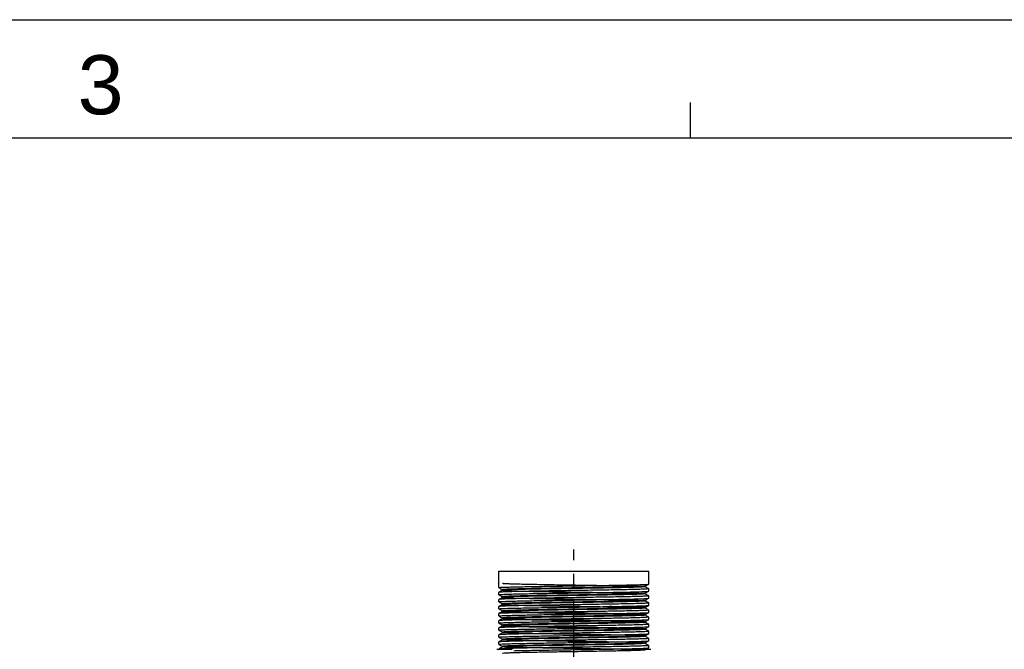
# Model space of a CAD drawing. Extents: x -86 to 544, y -113 to 333.
# Tile 25 of 26: x 294 to 419, y 253 to 333. Entities that reach past the tile are written whole.
import ezdxf
from ezdxf.enums import TextEntityAlignment as Align

# ---------------------------------------------------------------- set-up
doc = ezdxf.new("R2010")
doc.units = 0
doc.header["$LTSCALE"] = 23.1
doc.header["$MEASUREMENT"] = 0
doc.linetypes.add('CENTER', pattern=[0.6, 0.375, -0.075, 0.075, -0.075])
doc.layers.get('0').update_dxf_attribs({"linetype": 'CONTINUOUS'})
doc.layers.add('DEFAULT_1', color=7, linetype='CENTER')
doc.layers.add('DRAWING FRAME', color=1, linetype='CONTINUOUS')
doc.styles.add('ARIAL', font='ARIAL.TTF')

msp = doc.modelspace()

# ---------------------------------------------------------------- linework, layer by layer
at = {"color": 7, "linetype": 'Continuous'}
for p, q in [((354.892326, 260.78614), (354.892326, 262.88614)), ((354.892326, 262.88614), (373.942326, 262.88614)), ((373.942326, 261.23614), (373.942326, 262.88614)), ((355.355912, 260.455752), (355.35575, 260.455657)), ((355.355864, 260.516556), (355.355912, 260.516528)), ((373.468014, 260.955625), (373.47872, 260.966517)), ((373.47874, 260.905752), (373.478876, 260.905673)), ((373.939096, 260.33241), (373.942326, 260.33614)), ((373.939096, 261.23241), (373.942326, 261.23614)), ((373.942326, 260.33614), (373.942326, 260.63614)), ((354.895555, 260.18987), (354.892326, 260.18614)), ((354.892326, 259.886139), (354.892326, 260.18614)), ((354.895555, 259.28987), (354.892326, 259.286139)), ((354.892326, 258.986139), (354.892326, 259.286139)), ((355.355912, 259.555751), (355.35575, 259.555657)), ((355.355864, 259.616555), (355.355912, 259.616528)), ((373.468257, 260.056011), (373.478729, 260.066522)), ((373.468257, 259.15601), (373.478729, 259.166521)), ((373.47874, 260.005751), (373.478855, 260.005685)), ((373.47874, 259.105751), (373.478855, 259.105684)), ((373.939096, 259.432409), (373.942326, 259.436139)), ((373.942326, 259.436139), (373.942326, 259.73614)), ((354.895555, 258.389869), (354.892326, 258.386139)), ((354.892326, 258.08614), (354.892326, 258.386139)), ((355.355912, 258.655751), (355.35575, 258.655657)), ((355.355864, 258.716555), (355.355912, 258.716528)), ((355.355912, 257.816528), (355.35595, 257.816506)), ((373.4737, 258.26269), (373.478787, 258.266555)), ((373.478787, 258.266555), (373.47874, 258.266528)), ((373.47874, 258.205751), (373.478881, 258.205669)), ((373.939096, 258.53241), (373.942326, 258.53614)), ((373.942326, 258.53614), (373.942326, 258.836139)), ((373.942326, 257.63614), (373.942326, 257.93614)), ((354.895555, 257.48987), (354.892326, 257.48614)), ((354.892326, 257.18614), (354.892326, 257.48614)), ((354.895555, 256.58987), (354.892326, 256.58614)), ((354.892326, 256.286139), (354.892326, 256.58614)), ((355.355912, 256.916528), (355.35595, 256.916506)), ((355.356477, 257.756091), (355.355939, 257.755768)), ((355.356477, 256.856091), (355.355939, 256.855767)), ((373.476521, 257.36507), (373.478481, 257.366381)), ((373.47874, 257.366528), (373.478481, 257.366381)), ((373.478542, 257.305864), (373.47874, 257.305752)), ((373.939096, 257.63241), (373.942326, 257.63614)), ((373.939096, 256.732409), (373.942326, 256.736139)), ((373.942326, 256.736139), (373.942326, 257.03614)), ((354.895555, 255.689869), (354.892326, 255.686139)), ((354.892326, 255.38614), (354.892326, 255.686139)), ((355.355912, 255.955751), (355.355732, 255.955646)), ((355.355866, 256.016554), (355.355912, 256.016528)), ((373.47874, 256.466528), (373.478505, 256.466394)), ((373.47874, 255.566528), (373.478583, 255.566438)), ((373.47874, 256.405751), (373.478991, 256.405603)), ((373.47874, 255.505751), (373.47898, 255.50561)), ((373.939096, 255.832409), (373.942326, 255.836139)), ((373.942326, 255.836139), (373.942326, 256.136139)), ((354.895555, 254.78987), (354.892326, 254.78614)), ((354.892326, 254.48614), (354.892326, 254.78614)), ((355.355912, 255.055752), (355.35575, 255.055657)), ((355.355912, 254.155751), (355.35575, 254.155657)), ((355.355864, 255.116556), (355.355912, 255.116528)), ((355.355864, 254.216556), (355.355912, 254.216528)), ((373.468257, 254.656011), (373.478729, 254.666522)), ((373.47874, 254.605752), (373.478855, 254.605685)), ((373.939096, 254.032409), (373.942326, 254.03614)), ((373.939096, 254.93241), (373.942326, 254.93614)), ((373.942326, 254.93614), (373.942326, 255.236139)), ((373.942326, 254.03614), (373.942326, 254.33614)), ((354.619326, 252.95614), (356.599326, 252.95614)), ((354.895555, 253.88987), (354.892326, 253.88614)), ((354.892326, 253.586139), (354.892326, 253.88614)), ((354.895555, 252.989869), (354.892326, 252.986139)), ((354.892326, 252.95614), (354.892326, 252.986139)), ((355.355912, 253.316528), (355.356176, 253.316378)), ((355.356151, 253.255887), (355.355912, 253.255751)), ((355.359582, 253.258376), (355.356151, 253.255887)), ((372.235326, 252.95614), (374.215326, 252.95614)), ((373.470168, 253.758743), (373.47871, 253.766511)), ((373.939096, 253.132409), (373.942326, 253.136139)), ((373.942326, 253.136139), (373.942326, 253.43614))]:
    msp.add_line(p, q, dxfattribs=at)
for points in [[(354.892326, 260.78614), (354.998438, 260.807541), (355.314635, 260.828953), (355.833172, 260.850342), (356.543993, 260.871763), (357.426725, 260.8931), (358.468769, 260.914523), (359.654159, 260.936129), (359.797285, 260.938582)], [(354.892326, 259.886139), (354.998976, 259.907595), (355.318701, 259.92916), (355.8405, 259.950595), (356.550686, 259.971941), (357.436591, 259.993317), (358.480313, 260.014744), (359.653371, 260.036114), (360.936088, 260.057546), (362.29204, 260.078908), (363.698264, 260.100316), (365.118261, 260.12169), (366.528288, 260.143151), (367.88545, 260.164521), (369.169063, 260.185953), (370.343329, 260.207323), (371.388455, 260.22875), (372.276005, 260.250126), (372.987858, 260.271467), (373.513983, 260.293019), (373.83542, 260.314659), (373.942057, 260.332006)], [(373.942322, 260.635623), (373.83677, 260.614795), (373.520669, 260.59336), (372.996659, 260.571771), (372.28139, 260.550269), (371.394723, 260.528888), (370.350387, 260.507459), (369.176756, 260.486087), (367.893557, 260.464653), (366.5374, 260.443292), (365.129415, 260.421859), (363.70994, 260.400492), (362.301892, 260.37906), (360.944487, 260.357682), (359.654159, 260.336128), (358.468769, 260.314523), (357.426725, 260.2931), (356.543993, 260.271763), (355.833172, 260.250342), (355.314635, 260.228953), (354.998438, 260.207541), (354.892598, 260.190277)], [(354.895555, 260.78241), (355.033818, 260.702557), (355.220811, 260.594558), (355.355912, 260.516528)], [(355.355912, 260.455752), (355.225153, 260.38023), (355.03816, 260.272232), (354.895555, 260.18987)], [(373.469453, 260.966551), (373.472738, 260.963926), (373.306269, 260.942187), (372.93545, 260.920447), (372.368805, 260.898708), (371.619361, 260.876969), (370.704348, 260.85523), (369.6448, 260.833491), (368.465077, 260.811752), (367.192299, 260.790013), (365.855726, 260.768274), (364.486086, 260.746534), (363.114865, 260.724795), (361.773586, 260.703056), (360.493086, 260.681317), (359.3028, 260.659578), (358.230094, 260.637839), (357.299628, 260.6161), (356.532793, 260.594361), (355.947217, 260.572621), (355.556363, 260.550882), (355.369215, 260.529143), (355.370568, 260.527167)], [(355.352518, 261.351832), (355.456715, 261.330093), (355.766911, 261.308354), (356.275974, 261.286614), (356.972201, 261.264875), (357.839586, 261.243136), (358.858189, 261.221397), (360.004593, 261.199658), (361.252443, 261.177919), (362.573051, 261.15618), (363.936057, 261.134441), (365.310128, 261.112701), (366.663674, 261.090962), (367.965577, 261.069223), (369.185909, 261.047484), (370.296614, 261.025745), (371.272158, 261.004006), (372.090115, 260.982267), (372.731679, 260.960528), (373.182103, 260.938788), (373.43103, 260.917049), (373.472738, 260.89531), (373.306269, 260.873571), (372.93545, 260.851832), (372.368805, 260.830093), (371.619361, 260.808354), (370.704348, 260.786614), (369.6448, 260.764875), (368.465077, 260.743136), (367.192299, 260.721397), (365.855726, 260.699658), (364.486086, 260.677919), (363.114865, 260.65618), (361.773586, 260.634441), (360.493086, 260.612701), (359.3028, 260.590962), (358.230094, 260.569223), (357.299628, 260.547484), (356.532793, 260.525745), (355.947217, 260.504006), (355.556363, 260.482267), (355.369215, 260.460528), (355.390077, 260.438788), (355.618469, 260.417049), (356.04914, 260.39531), (356.672189, 260.373571), (357.473294, 260.351832), (358.434036, 260.330093), (359.53233, 260.308354), (360.742926, 260.286614), (362.037993, 260.264875), (363.38776, 260.243136), (364.761196, 260.221397), (366.126726, 260.199658), (367.452959, 260.177919), (368.709404, 260.15618), (369.867178, 260.134441), (370.899664, 260.112701), (371.783126, 260.090962), (372.497254, 260.069223), (373.02563, 260.047484), (373.356108, 260.025745), (373.48109, 260.004006), (373.397703, 259.982267), (373.107863, 259.960528), (372.618235, 259.938788), (371.940075, 259.917049), (371.088972, 259.89531), (370.084493, 259.873571), (368.94973, 259.851832), (367.71077, 259.830093), (366.396097, 259.808354), (365.035933, 259.786614), (363.661548, 259.764875), (362.304538, 259.743136), (360.996099, 259.721397), (359.766312, 259.699658), (358.643447, 259.677919), (357.65332, 259.65618), (356.818693, 259.634441), (356.158752, 259.612701), (355.688669, 259.590962), (355.419252, 259.569223), (355.356694, 259.547484), (355.502432, 259.525745), (355.853118, 259.504006), (356.400688, 259.482267), (357.132555, 259.460528), (358.031893, 259.438788), (359.078027, 259.417049), (360.246908, 259.39531), (361.511664, 259.373571), (362.843218, 259.351832), (364.210961, 259.330093), (365.583447, 259.308354), (366.929126, 259.286614), (368.21706, 259.264875), (369.417641, 259.243136), (370.503268, 259.221397), (371.448984, 259.199658), (372.233048, 259.177919), (372.837434, 259.15618), (373.248247, 259.134441), (373.456045, 259.112701), (373.456049, 259.090962), (373.248259, 259.069223), (372.837453, 259.047484), (372.233074, 259.025745), (371.449016, 259.004006), (370.503306, 258.982267), (369.417682, 258.960528), (368.217105, 258.938788), (366.929173, 258.917049), (365.583495, 258.89531), (364.211008, 258.873571), (362.843264, 258.851832), (361.511706, 258.830093), (360.246947, 258.808354), (359.078062, 258.786614), (358.031922, 258.764875), (357.132578, 258.743136), (356.400706, 258.721397), (355.85313, 258.699658), (355.502439, 258.677919), (355.356695, 258.65618), (355.419248, 258.634441), (355.688661, 258.612701), (356.15874, 258.590962), (356.818679, 258.569223), (357.653305, 258.547484), (358.643431, 258.525745), (359.766295, 258.504006), (360.996084, 258.482267), (362.304524, 258.460528), (363.661537, 258.438788), (365.035925, 258.417049), (366.396091, 258.39531), (367.710768, 258.373571), (368.94973, 258.351832)], [(355.35611, 260.515622), (355.372162, 260.489483), (355.359753, 260.458524), (355.355139, 260.455318), (355.355146, 260.455283)], [(355.368022, 260.462508), (355.369215, 260.460528)], [(373.47141, 260.896447), (373.472738, 260.89531), (373.306269, 260.873571), (372.93545, 260.851832), (372.368805, 260.830093), (371.619361, 260.808354), (370.704348, 260.786614), (369.6448, 260.764875), (368.465077, 260.743136), (367.192299, 260.721397), (365.855726, 260.699658), (364.486086, 260.677919), (363.114865, 260.65618), (361.773586, 260.634441), (360.493086, 260.612701), (359.3028, 260.590962), (358.230094, 260.569223), (357.299628, 260.547484), (356.532793, 260.525745), (355.947217, 260.504006), (355.556363, 260.482267), (355.369215, 260.460528)], [(359.797285, 260.938582), (360.944487, 260.957682), (361.236913, 260.962385)], [(361.236913, 260.962385), (362.301892, 260.97906), (363.69635, 261.000287)], [(363.69635, 261.000287), (363.70994, 261.000492)], [(363.70994, 261.000492), (365.129415, 261.021859)], [(365.129415, 261.021859), (365.13602, 261.021958)], [(365.13602, 261.021958), (366.5374, 261.043292), (367.893557, 261.064653), (369.176756, 261.086087), (370.350387, 261.107459), (371.394723, 261.128888), (372.28139, 261.150269), (372.996659, 261.171771), (373.520669, 261.19336), (373.83677, 261.214795), (373.942052, 261.232001)], [(373.479551, 260.905283), (373.479556, 260.9053), (373.474571, 260.90881), (373.462642, 260.940791), (373.478258, 260.96624), (373.465622, 260.963567)], [(373.469453, 260.966551), (373.472002, 260.964572)], [(373.472002, 260.964572), (373.472738, 260.963926), (373.474198, 260.962465)], [(373.47874, 260.966528), (373.613841, 261.044558), (373.800834, 261.152557), (373.939096, 261.23241)], [(373.939096, 260.63987), (373.796491, 260.722232), (373.609499, 260.83023), (373.47874, 260.905752)], [(373.47874, 260.066528), (373.613841, 260.144558), (373.800834, 260.252556), (373.939096, 260.33241)], [(373.942326, 260.63614), (373.942322, 260.635623)], [(354.892326, 258.986139), (354.997483, 259.007443), (355.314878, 259.028965), (355.840422, 259.050592), (356.556066, 259.072085), (357.444857, 259.0935), (358.502642, 259.115173), (359.696899, 259.136869), (360.985648, 259.158346), (362.340801, 259.179659), (363.747236, 259.201054), (365.164012, 259.22238), (366.568785, 259.243775), (367.921841, 259.265109), (369.205262, 259.286581), (370.381218, 259.308052), (371.416601, 259.329372), (372.296832, 259.350681), (373.005066, 259.372062), (373.521633, 259.393409), (373.836625, 259.41478), (373.942053, 259.432001)], [(373.942322, 259.735625), (373.83542, 259.714659), (373.513983, 259.693019), (372.987858, 259.671467), (372.276005, 259.650126), (371.388455, 259.62875), (370.343329, 259.607323), (369.169063, 259.585953), (367.88545, 259.564521), (366.528288, 259.543151), (365.118261, 259.52169), (363.698264, 259.500316), (362.29204, 259.478908), (360.936088, 259.457546), (359.653371, 259.436114), (358.480313, 259.414744), (357.436591, 259.393317), (356.550686, 259.371941), (355.8405, 259.350595), (355.318701, 259.32916), (354.998976, 259.307595), (354.892596, 259.290274)], [(354.895555, 259.882409), (355.033818, 259.802556), (355.220811, 259.694557), (355.355912, 259.616528)], [(355.355912, 259.555751), (355.225153, 259.48023), (355.038161, 259.372231), (354.895555, 259.28987)], [(373.456049, 259.159578), (373.248259, 259.137839), (372.837453, 259.1161), (372.233074, 259.094361), (371.449016, 259.072621), (370.503306, 259.050882), (369.417682, 259.029143), (368.217105, 259.007404), (366.929173, 258.985665), (365.583495, 258.963926), (364.211008, 258.942187), (362.843264, 258.920447), (361.511706, 258.898708), (360.246947, 258.876969), (359.078062, 258.85523), (358.031922, 258.833491), (357.132578, 258.811752), (356.400706, 258.790013), (355.85313, 258.768274), (355.502439, 258.746534), (355.356695, 258.724795), (355.359584, 258.722742)], [(373.45678, 259.104829), (373.456049, 259.090962), (373.248259, 259.069223), (372.837453, 259.047484), (372.233074, 259.025745), (371.449016, 259.004006), (370.503306, 258.982267), (369.417682, 258.960528), (368.217105, 258.938788), (366.929173, 258.917049), (365.583495, 258.89531), (364.211008, 258.873571), (362.843264, 258.851832), (361.511706, 258.830093), (360.246947, 258.808354), (359.078062, 258.786614), (358.031922, 258.764875), (357.132578, 258.743136), (356.400706, 258.721397), (355.85313, 258.699658), (355.502439, 258.677919), (355.356695, 258.65618), (355.362558, 258.652507)], [(355.35611, 259.615622), (355.372162, 259.589482), (355.359753, 259.558523), (355.355139, 259.555317), (355.355146, 259.555283)], [(373.471207, 260.0801), (373.48109, 260.072621), (373.397703, 260.050882), (373.107863, 260.029143), (372.618235, 260.007404), (371.940075, 259.985665), (371.088972, 259.963926), (370.084493, 259.942187), (368.94973, 259.920447), (367.71077, 259.898708), (366.396097, 259.876969), (365.035933, 259.85523), (363.661548, 259.833491), (362.304538, 259.811752), (360.996099, 259.790013), (359.766312, 259.768274), (358.643447, 259.746534), (357.65332, 259.724795), (356.818693, 259.703056), (356.158752, 259.681317), (355.688669, 259.659578), (355.419252, 259.637839), (355.356477, 259.615902)], [(355.369832, 259.554359), (355.359622, 259.549561)], [(373.456779, 259.167383), (373.456049, 259.159578)], [(373.478997, 260.005876), (373.474372, 260.008988), (373.462726, 260.041373), (373.478391, 260.066322), (373.465913, 260.063708)], [(373.478997, 259.105875), (373.474372, 259.108988), (373.462726, 259.141372), (373.478391, 259.166321), (373.465913, 259.163707)], [(373.471207, 260.0801), (373.472163, 260.07982)], [(373.472163, 260.07982), (373.48109, 260.072621), (373.477102, 260.069712)], [(373.939096, 259.73987), (373.796491, 259.822231), (373.609499, 259.93023), (373.47874, 260.005751)], [(373.47874, 259.166528), (373.613841, 259.244557), (373.800834, 259.352556), (373.939096, 259.432409)], [(373.939096, 258.839869), (373.796491, 258.922231), (373.609499, 259.03023), (373.47874, 259.105751)], [(373.942326, 259.73614), (373.942322, 259.735625)], [(354.892326, 258.08614), (354.998077, 258.107504), (355.313215, 258.128881), (355.830023, 258.150232), (356.538577, 258.171619), (357.419785, 258.192946), (358.456424, 258.214285), (359.628323, 258.235679), (360.90959, 258.257118), (361.535891, 258.267129)], [(373.942322, 257.935623), (373.836522, 257.91477), (373.516117, 257.893128), (372.986635, 257.871425), (372.267583, 257.849902), (371.376852, 257.828494), (370.319804, 257.806872), (369.12973, 257.785272), (367.847307, 257.763906), (366.491537, 257.742584), (365.08472, 257.721185), (363.66761, 257.699854), (362.262579, 257.678453), (360.90959, 257.657118), (359.628323, 257.635679), (358.456424, 257.614285), (357.419785, 257.592946), (356.538577, 257.571618), (355.830023, 257.550232), (355.313215, 257.528881), (354.998077, 257.507504), (354.892599, 257.490279)], [(362.018607, 258.574679), (360.985648, 258.558346), (359.696899, 258.536869), (358.502642, 258.515173), (357.444857, 258.4935), (356.556066, 258.472085), (355.840422, 258.450592), (355.314878, 258.428965), (354.997483, 258.407443), (354.892601, 258.39028)], [(354.895555, 258.982409), (355.033818, 258.902556), (355.220811, 258.794557), (355.355912, 258.716528)], [(355.355912, 258.655751), (355.225153, 258.58023), (355.03816, 258.472231), (354.895555, 258.389869)], [(354.895555, 258.08241), (355.033818, 258.002557), (355.220811, 257.894558), (355.355912, 257.816528)], [(368.94973, 258.420447), (370.084495, 258.398708), (371.088976, 258.376969), (371.94008, 258.35523), (372.61824, 258.333491), (373.107868, 258.311752), (373.397705, 258.290013), (373.481089, 258.268274), (373.356104, 258.246534), (373.025623, 258.224795), (372.497242, 258.203056), (371.78311, 258.181317), (370.899643, 258.159578), (369.867153, 258.137839), (368.709375, 258.1161), (367.452925, 258.094361), (366.12669, 258.072621), (364.761157, 258.050882), (363.38772, 258.029143), (362.037953, 258.007404), (360.742887, 257.985665), (359.532293, 257.963926), (358.434002, 257.942187), (357.473264, 257.920447), (356.672165, 257.898708), (356.049122, 257.876969), (355.618457, 257.85523), (355.390073, 257.833491), (355.369218, 257.811752), (355.556373, 257.790013), (355.947235, 257.768274), (356.532818, 257.746534), (357.29966, 257.724795), (358.230132, 257.703056), (359.302843, 257.681317), (360.493133, 257.659578), (361.773636, 257.637839), (363.114916, 257.6161), (364.486137, 257.594361), (365.855777, 257.572621), (367.192347, 257.550882), (368.465122, 257.529143), (369.644841, 257.507404), (370.704383, 257.485665), (371.61939, 257.463926), (372.368828, 257.442187), (372.935466, 257.420447), (373.306278, 257.398708), (373.47274, 257.376969), (373.431025, 257.35523), (373.182092, 257.333491), (372.731663, 257.311752), (372.090094, 257.290013), (371.272134, 257.268274), (370.296587, 257.246534), (369.18588, 257.224795), (367.965548, 257.203056), (366.663645, 257.181317), (365.3101, 257.159578), (363.936032, 257.137839), (362.573028, 257.1161), (361.252423, 257.094361), (360.004577, 257.072621), (358.858176, 257.050882), (357.839576, 257.029143), (356.972194, 257.007404), (356.27597, 256.985665), (355.766909, 256.963926), (355.456715, 256.942187), (355.352518, 256.920447), (355.456715, 256.898708), (355.766909, 256.876969), (356.27597, 256.85523), (356.972194, 256.833491), (357.839576, 256.811752), (358.858176, 256.790013), (360.004577, 256.768274), (361.252423, 256.746534), (362.573028, 256.724795), (363.936032, 256.703056), (365.3101, 256.681317), (366.663645, 256.659578), (367.965548, 256.637839), (369.18588, 256.6161), (370.296587, 256.594361), (371.272134, 256.572621), (372.090094, 256.550882), (372.731663, 256.529143), (373.182092, 256.507404), (373.431025, 256.485665), (373.47274, 256.463926), (373.306278, 256.442187), (372.935466, 256.420447), (372.368828, 256.398708), (371.61939, 256.376969), (370.704383, 256.35523), (369.644841, 256.333491), (368.465122, 256.311752), (367.192347, 256.290013), (365.855777, 256.268274), (364.486137, 256.246534), (363.114916, 256.224795), (361.773636, 256.203056), (360.493133, 256.181317), (359.302843, 256.159578), (358.230132, 256.137839), (357.29966, 256.1161), (356.532818, 256.094361), (355.947235, 256.072621), (355.556373, 256.050882), (355.369218, 256.029143), (355.390073, 256.007404), (355.618457, 255.985665), (356.049122, 255.963926), (356.672165, 255.942187), (357.473264, 255.920447), (358.434002, 255.898708), (359.532293, 255.876969), (360.742887, 255.85523), (362.037953, 255.833491), (363.38772, 255.811752), (364.761157, 255.790013), (366.12669, 255.768274), (367.452925, 255.746534), (368.709375, 255.724795), (369.867153, 255.703056), (370.899643, 255.681317), (371.78311, 255.659578), (372.497242, 255.637839), (373.025623, 255.6161), (373.356104, 255.594361), (373.481089, 255.572621), (373.397705, 255.550882), (373.107867, 255.529143), (372.61824, 255.507404), (371.94008, 255.485665), (371.088976, 255.463926), (370.084495, 255.442187), (368.94973, 255.420447)], [(368.94973, 258.351832), (370.084495, 258.330093), (371.088976, 258.308354), (371.94008, 258.286614), (372.61824, 258.264875), (373.107868, 258.243136), (373.397705, 258.221397), (373.481089, 258.199658), (373.356104, 258.177919), (373.025623, 258.15618), (372.497242, 258.134441), (371.78311, 258.112701), (370.899643, 258.090962), (369.867153, 258.069223), (368.709375, 258.047484), (367.452925, 258.025745), (366.12669, 258.004006), (364.761157, 257.982267), (363.38772, 257.960528), (362.037953, 257.938788), (360.742887, 257.917049), (359.532293, 257.89531), (358.434002, 257.873571), (357.473264, 257.851832), (356.672165, 257.830093), (356.049122, 257.808354), (355.618457, 257.786614), (355.390073, 257.764875), (355.369218, 257.743136), (355.556373, 257.721397), (355.947235, 257.699658), (356.532818, 257.677919), (357.29966, 257.65618), (358.230132, 257.634441), (359.302843, 257.612701), (360.493133, 257.590962), (361.773636, 257.569223), (363.114916, 257.547484), (364.486137, 257.525745), (365.855777, 257.504006), (367.192347, 257.482267), (368.465122, 257.460528), (369.644841, 257.438788), (370.704383, 257.417049), (371.61939, 257.39531), (372.368828, 257.373571), (372.935466, 257.351832), (373.306278, 257.330093), (373.47274, 257.308354), (373.431025, 257.286614), (373.182092, 257.264875), (372.731663, 257.243136), (372.090094, 257.221397), (371.272134, 257.199658), (370.296587, 257.177919), (369.18588, 257.15618), (367.965548, 257.134441), (366.663645, 257.112701), (365.3101, 257.090962), (363.936032, 257.069223), (362.573028, 257.047484), (361.252423, 257.025745), (360.004577, 257.004006), (358.858176, 256.982267), (357.839576, 256.960528), (356.972194, 256.938788), (356.27597, 256.917049), (355.766909, 256.89531), (355.456715, 256.873571), (355.352518, 256.851832), (355.456715, 256.830093), (355.766909, 256.808354), (356.27597, 256.786614), (356.972194, 256.764875), (357.839576, 256.743136), (358.858176, 256.721397), (360.004577, 256.699658), (361.252423, 256.677919), (362.573028, 256.65618), (363.936032, 256.634441), (365.3101, 256.612701), (366.663645, 256.590962), (367.965548, 256.569223), (369.18588, 256.547484), (370.296587, 256.525745), (371.272134, 256.504006), (372.090094, 256.482267), (372.731663, 256.460528), (373.182092, 256.438788), (373.431025, 256.417049), (373.47274, 256.39531), (373.306278, 256.373571), (372.935466, 256.351832), (372.368828, 256.330093), (371.61939, 256.308354), (370.704383, 256.286614), (369.644841, 256.264875), (368.465122, 256.243136), (367.192347, 256.221397), (365.855777, 256.199658), (364.486137, 256.177919), (363.114916, 256.15618), (361.773636, 256.134441), (360.493133, 256.112701), (359.302843, 256.090962), (358.230132, 256.069223), (357.29966, 256.047484), (356.532818, 256.025745), (355.947235, 256.004006), (355.556373, 255.982267), (355.369218, 255.960528), (355.390073, 255.938788), (355.618457, 255.917049), (356.049122, 255.89531), (356.672165, 255.873571), (357.473264, 255.851832), (358.434002, 255.830093), (359.532293, 255.808354), (360.742887, 255.786614), (362.037953, 255.764875), (363.38772, 255.743136), (364.761157, 255.721397), (366.12669, 255.699658), (367.452925, 255.677919), (368.709375, 255.65618), (369.867153, 255.634441), (370.899643, 255.612701), (371.78311, 255.590962), (372.497242, 255.569223), (373.025623, 255.547484), (373.356104, 255.525745), (373.481089, 255.504006), (373.397705, 255.482267), (373.107867, 255.460528), (372.61824, 255.438788), (371.94008, 255.417049), (371.088976, 255.39531), (370.084495, 255.373571), (368.94973, 255.351832)], [(355.355961, 257.816628), (355.355712, 257.816642), (355.371033, 257.795568), (355.361619, 257.760267), (355.354955, 257.755244), (355.356627, 257.755614)], [(355.35611, 258.715622), (355.372162, 258.689482), (355.359753, 258.658523), (355.355139, 258.655317), (355.355146, 258.655283)], [(355.356488, 258.656368), (355.362558, 258.652507)], [(367.298709, 258.091783), (366.12669, 258.072621), (364.761157, 258.050882), (363.38772, 258.029143), (362.037953, 258.007404), (360.742887, 257.985665), (359.532293, 257.963926), (358.434002, 257.942187), (357.473264, 257.920447), (356.672165, 257.898708), (356.049122, 257.876969), (355.618457, 257.85523), (355.390073, 257.833491), (355.369218, 257.811752), (355.368026, 257.809772)], [(373.477241, 258.202496), (373.481089, 258.199658), (373.356104, 258.177919), (373.025623, 258.15618), (372.497242, 258.134441), (371.78311, 258.112701), (370.899643, 258.090962), (369.867153, 258.069223), (368.709375, 258.047484), (367.452925, 258.025745), (366.12669, 258.004006), (364.761157, 257.982267), (363.38772, 257.960528), (362.037953, 257.938788), (360.742887, 257.917049), (359.532293, 257.89531), (358.434002, 257.873571), (357.473264, 257.851832), (356.672165, 257.830093), (356.049122, 257.808354), (355.618457, 257.786614), (355.390073, 257.764875)], [(361.535891, 258.267129), (362.262579, 258.278453), (363.66761, 258.299854), (365.08472, 258.321185), (366.491537, 258.342584), (367.847307, 258.363906), (369.12973, 258.385272), (370.319804, 258.406872), (371.376852, 258.428494), (372.267583, 258.449902), (372.986635, 258.471425), (373.516117, 258.493128), (373.836522, 258.51477), (373.942053, 258.532002)], [(364.418003, 258.611149), (363.747236, 258.601054), (362.340801, 258.579659), (362.018607, 258.574679)], [(366.81746, 258.647622), (366.568785, 258.643775), (365.164012, 258.62238), (364.418003, 258.611149)], [(373.942322, 258.835622), (373.836625, 258.81478), (373.521633, 258.793409), (373.005066, 258.772062), (372.296832, 258.750681), (371.416601, 258.729372), (370.381218, 258.708052), (369.205262, 258.686581), (367.921841, 258.665109), (366.81746, 258.647622)], [(373.472333, 258.273242), (373.481089, 258.268274), (373.356104, 258.246534), (373.025623, 258.224795), (372.497242, 258.203056), (371.78311, 258.181317), (370.899643, 258.159578), (369.867153, 258.137839), (368.709375, 258.1161), (367.452925, 258.094361), (367.298709, 258.091783)], [(373.478804, 258.205379), (373.479632, 258.20527), (373.473856, 258.209464), (373.463898, 258.246532), (373.475919, 258.26075)], [(373.472333, 258.273242), (373.47605, 258.271696)], [(373.47874, 258.266528), (373.613841, 258.344558), (373.800834, 258.452556), (373.939096, 258.53241)], [(373.939096, 257.93987), (373.796491, 258.022231), (373.609499, 258.13023), (373.47874, 258.205751)], [(373.942326, 258.836139), (373.942322, 258.835622)], [(373.942326, 257.93614), (373.942322, 257.935623)], [(354.892326, 257.18614), (354.999378, 257.207635), (355.322078, 257.229331), (355.851653, 257.25098), (356.566782, 257.27237), (357.455569, 257.293736), (358.501562, 257.315153), (359.676409, 257.336514), (360.960224, 257.357936), (362.317855, 257.379306), (363.730663, 257.400805), (365.154185, 257.422232), (366.556472, 257.443586), (367.910751, 257.46493), (369.192092, 257.486353), (370.363584, 257.507713), (371.4057, 257.529131), (372.289928, 257.550497), (372.999353, 257.571865), (373.518047, 257.593226), (373.836003, 257.614718), (373.942055, 257.632004)], [(354.892326, 256.286139), (354.997672, 256.307463), (355.311567, 256.328796), (355.831215, 256.350273), (356.541973, 256.371709), (357.424466, 256.393049), (358.464505, 256.41444), (359.633703, 256.435772), (360.912695, 256.457168), (362.263678, 256.47847), (363.676505, 256.499987), (365.117652, 256.521681), (366.538306, 256.543305), (367.895657, 256.564686), (369.185612, 256.58624), (370.372602, 256.607886), (371.417039, 256.629382), (372.296508, 256.650673), (373.004871, 256.672056), (373.521545, 256.693404), (373.836603, 256.714778), (373.942053, 256.732001)], [(373.942322, 257.035624), (373.836003, 257.014718), (373.518047, 256.993226), (372.999353, 256.971865), (372.289928, 256.950497), (371.4057, 256.929131), (370.363584, 256.907713), (369.192092, 256.886353), (367.910751, 256.86493), (366.556472, 256.843586), (365.154185, 256.822232), (363.730663, 256.800805), (362.317855, 256.779306), (360.960224, 256.757936), (359.676409, 256.736514), (358.501562, 256.715153), (357.455569, 256.693736), (356.566782, 256.67237), (355.851653, 256.65098), (355.322078, 256.629331), (354.999378, 256.607635), (354.892595, 256.590272)], [(355.355912, 257.755752), (355.225153, 257.68023), (355.03816, 257.572232), (354.895555, 257.48987)], [(354.895555, 257.18241), (355.033818, 257.102556), (355.220811, 256.994557), (355.355912, 256.916528)], [(355.355912, 256.855751), (355.225153, 256.78023), (355.038161, 256.672231), (354.895555, 256.58987)], [(373.431025, 257.35523), (373.182092, 257.333491), (372.731663, 257.311752), (372.090094, 257.290013), (371.272134, 257.268274), (370.296587, 257.246534), (369.18588, 257.224795), (367.965548, 257.203056), (366.663645, 257.181317), (365.3101, 257.159578), (363.936032, 257.137839), (362.573028, 257.1161), (361.252423, 257.094361), (360.004577, 257.072621), (358.858176, 257.050882), (357.839576, 257.029143), (356.972194, 257.007404), (356.27597, 256.985665), (355.766909, 256.963926), (355.456715, 256.942187), (355.352518, 256.920447), (355.356099, 256.916895)], [(373.474202, 257.309817), (373.47274, 257.308354), (373.431025, 257.286614), (373.182092, 257.264875), (372.731663, 257.243136), (372.090094, 257.221397), (371.272134, 257.199658), (370.296587, 257.177919), (369.18588, 257.15618), (367.965548, 257.134441), (366.663645, 257.112701), (365.3101, 257.090962), (363.936032, 257.069223), (362.573028, 257.047484), (361.252423, 257.025745), (360.004577, 257.004006), (358.858176, 256.982267), (357.839576, 256.960528), (356.972194, 256.938788), (356.27597, 256.917049), (355.766909, 256.89531), (355.456715, 256.873571), (355.352518, 256.851832), (355.352719, 256.851009)], [(355.355961, 256.916627), (355.355712, 256.916642), (355.371033, 256.895568), (355.361618, 256.860266), (355.354955, 256.855243), (355.356627, 256.855614)], [(355.390073, 257.764875), (355.370606, 257.745161)], [(373.471146, 257.375619), (373.431025, 257.35523)], [(373.480002, 257.305303), (373.470869, 257.312669), (373.467216, 257.354275), (373.479487, 257.366933), (373.476247, 257.365899)], [(373.47874, 257.366528), (373.613841, 257.444558), (373.800834, 257.552557), (373.939096, 257.63241)], [(373.939096, 257.03987), (373.796491, 257.122231), (373.609499, 257.23023), (373.47874, 257.305752)], [(373.47874, 256.466528), (373.613841, 256.544557), (373.800834, 256.652556), (373.939096, 256.732409)], [(373.942326, 257.03614), (373.942322, 257.035624)], [(354.892326, 255.38614), (354.89233, 255.386656)], [(354.89233, 255.386656), (354.998717, 255.407569), (355.31573, 255.429009), (355.835614, 255.450426), (356.548217, 255.471876), (357.435765, 255.4933), (358.484058, 255.514817), (359.65959, 255.536223), (360.942118, 255.557644), (362.300433, 255.579037), (363.710588, 255.600502), (365.131992, 255.621897), (366.542001, 255.643362), (367.899731, 255.664752), (369.179826, 255.68614)], [(373.942322, 256.135622), (373.836603, 256.114778), (373.521545, 256.093404), (373.004871, 256.072055), (372.296508, 256.050672), (371.417039, 256.029382), (370.372602, 256.007886), (369.185612, 255.98624), (367.895657, 255.964686), (366.538306, 255.943305), (365.117652, 255.92168), (363.676505, 255.899987), (362.263678, 255.87847), (360.912695, 255.857168), (359.633703, 255.835772), (358.464505, 255.81444), (357.424466, 255.793049), (356.541973, 255.771708), (355.831215, 255.750273), (355.311567, 255.728795), (354.997672, 255.707463), (354.8926, 255.690279)], [(354.895555, 256.282409), (355.033818, 256.202556), (355.220811, 256.094557), (355.355912, 256.016528)], [(355.355912, 255.955751), (355.225153, 255.88023), (355.038161, 255.772231), (354.895555, 255.689869)], [(354.895555, 255.38241), (355.033818, 255.302557), (355.220811, 255.194558), (355.355912, 255.116528)], [(373.475673, 256.454962), (373.306278, 256.442187), (372.935466, 256.420447), (372.368828, 256.398708), (371.61939, 256.376969), (370.704383, 256.35523), (369.644841, 256.333491), (368.465122, 256.311752), (367.192347, 256.290013), (365.855777, 256.268274), (364.486137, 256.246534), (363.114916, 256.224795), (361.773636, 256.203056), (360.493133, 256.181317), (359.302843, 256.159578), (358.230132, 256.137839), (357.29966, 256.1161), (356.532818, 256.094361), (355.947235, 256.072621), (355.556373, 256.050882), (355.369218, 256.029143), (355.370572, 256.027165)], [(368.94973, 255.420447), (367.710768, 255.398708), (366.396091, 255.376969), (365.035925, 255.35523), (363.661537, 255.333491), (362.304524, 255.311752), (360.996084, 255.290013), (359.766295, 255.268274), (358.643431, 255.246534), (357.653305, 255.224795), (356.818679, 255.203056), (356.15874, 255.181317), (355.688661, 255.159578), (355.419248, 255.137839), (355.356695, 255.1161), (355.502439, 255.094361), (355.85313, 255.072621), (356.400706, 255.050882), (357.132578, 255.029143), (358.031922, 255.007404), (359.078062, 254.985665), (360.246947, 254.963926), (361.511706, 254.942187), (362.843264, 254.920447), (364.211008, 254.898708), (365.583495, 254.876969), (366.929173, 254.85523), (368.217105, 254.833491), (369.417682, 254.811752), (370.503306, 254.790013), (371.449016, 254.768274), (372.233074, 254.746534), (372.837453, 254.724795), (373.248259, 254.703056), (373.456049, 254.681317), (373.456045, 254.659578), (373.248247, 254.637839), (372.837434, 254.6161), (372.233048, 254.594361), (371.448984, 254.572621), (370.503268, 254.550882), (369.417641, 254.529143), (368.21706, 254.507404), (366.929126, 254.485665), (365.583447, 254.463926), (364.210961, 254.442187), (362.843218, 254.420447), (361.511664, 254.398708), (360.246908, 254.376969), (359.078027, 254.35523), (358.031893, 254.333491), (357.132554, 254.311752), (356.400688, 254.290013), (355.853118, 254.268274), (355.502432, 254.246534), (355.356694, 254.224795), (355.419252, 254.203056), (355.688669, 254.181317), (356.158752, 254.159578), (356.818693, 254.137839), (357.65332, 254.1161), (358.643447, 254.094361), (359.766312, 254.072621), (360.996099, 254.050882), (362.304538, 254.029143), (363.661548, 254.007404), (365.035933, 253.985665), (366.396097, 253.963926), (367.71077, 253.942187), (368.94973, 253.920447), (370.084493, 253.898708), (371.088972, 253.876969), (371.940075, 253.85523), (372.618235, 253.833491), (373.107863, 253.811752), (373.397703, 253.790013), (373.48109, 253.768274), (373.356108, 253.746534), (373.02563, 253.724795), (372.497254, 253.703056), (371.783126, 253.681317), (370.899664, 253.659578), (369.867178, 253.637839), (368.709404, 253.6161), (367.452959, 253.594361), (366.126726, 253.572621), (364.761196, 253.550882), (363.38776, 253.529143), (362.037993, 253.507404), (360.742926, 253.485665), (359.53233, 253.463926), (358.434036, 253.442187), (357.473294, 253.420447), (356.67219, 253.398708), (356.04914, 253.376969), (355.618469, 253.35523), (355.390077, 253.333491), (355.369215, 253.311752), (355.556363, 253.290013), (355.947217, 253.268274), (356.532793, 253.246534), (357.299628, 253.224795), (358.230094, 253.203056), (359.3028, 253.181317), (360.493086, 253.159578), (361.773586, 253.137839), (363.114865, 253.1161), (364.486086, 253.094361), (365.855726, 253.072621), (367.192299, 253.050882), (368.465077, 253.029143), (369.6448, 253.007404), (370.704348, 252.985665), (371.619361, 252.963926), (372.368805, 252.942187), (372.93545, 252.920447), (373.306269, 252.898708), (373.472738, 252.876969), (373.43103, 252.85523), (373.182102, 252.833491), (372.731679, 252.811752), (372.090115, 252.790013), (371.272158, 252.768274), (370.296614, 252.746534), (369.185909, 252.724795), (367.965577, 252.703056), (366.663674, 252.681317), (365.310128, 252.659578), (363.936057, 252.637839), (362.573051, 252.6161), (361.252443, 252.594361), (360.004593, 252.572621), (358.858189, 252.550882), (357.839586, 252.529143), (356.972201, 252.507404), (356.275974, 252.485665), (355.766911, 252.463926), (355.456715, 252.442187), (355.352518, 252.420447)], [(355.360007, 256.015194), (355.37223, 255.988694), (355.359531, 255.958334), (355.355643, 255.955766)], [(368.94973, 255.420447), (367.710768, 255.398708), (366.396091, 255.376969), (365.035925, 255.35523), (363.661537, 255.333491), (362.304524, 255.311752), (360.996084, 255.290013), (359.766295, 255.268274), (358.643431, 255.246534), (357.653305, 255.224795), (356.818679, 255.203056), (356.15874, 255.181317), (355.688661, 255.159578), (355.419248, 255.137839), (355.356478, 255.115902)], [(355.368026, 255.962507), (355.369218, 255.960528)], [(373.471488, 256.396385), (373.47274, 256.39531), (373.306278, 256.373571), (372.935466, 256.351832), (372.368828, 256.330093), (371.61939, 256.308354), (370.704383, 256.286614), (369.644841, 256.264875), (368.465122, 256.243136), (367.192347, 256.221397), (365.855777, 256.199658), (364.486137, 256.177919), (363.114916, 256.15618), (361.773636, 256.134441), (360.493133, 256.112701), (359.302843, 256.090962), (358.230132, 256.069223), (357.29966, 256.047484), (356.532818, 256.025745), (355.947235, 256.004006), (355.556373, 255.982267), (355.369218, 255.960528)], [(368.94973, 255.351832), (367.710768, 255.330093), (366.396091, 255.308354), (365.035925, 255.286614), (363.661537, 255.264875), (362.304524, 255.243136), (360.996084, 255.221397), (359.766295, 255.199658), (358.643431, 255.177919), (357.653305, 255.15618), (356.818679, 255.134441), (356.15874, 255.112701), (355.688661, 255.090962), (355.419248, 255.069223), (355.369833, 255.054359)], [(373.476969, 255.569644), (373.397705, 255.550882), (373.107867, 255.529143), (372.61824, 255.507404), (371.94008, 255.485665), (371.088976, 255.463926), (370.084495, 255.442187), (368.94973, 255.420447)], [(373.48136, 255.504457), (373.481089, 255.504006), (373.397705, 255.482267), (373.107867, 255.460528), (372.61824, 255.438788), (371.94008, 255.417049), (371.088976, 255.39531), (370.084495, 255.373571), (368.94973, 255.351832)], [(369.179826, 255.68614), (370.216198, 255.704898), (371.15785, 255.723753), (371.980175, 255.742542), (372.669452, 255.761237), (373.219847, 255.779991), (373.618433, 255.798678), (373.861135, 255.817424), (373.941941, 255.831865)], [(373.479017, 255.505658), (373.475845, 255.507741), (373.462334, 255.536886), (373.477197, 255.565544), (373.466508, 255.563554), (373.463962, 255.562907)], [(373.477618, 256.464943), (373.476759, 256.465232), (373.467488, 256.463762), (373.463539, 256.46287)], [(373.46589, 256.463396), (373.463539, 256.46287)], [(373.477882, 255.565298), (373.477197, 255.565544), (373.466508, 255.563554), (373.463962, 255.562907)], [(373.472059, 256.464526), (373.47274, 256.463926), (373.474174, 256.462494)], [(373.472059, 256.464526), (373.47274, 256.463926), (373.475673, 256.454962)], [(373.939096, 256.139869), (373.796491, 256.222231), (373.609499, 256.33023), (373.47874, 256.405751)], [(373.47874, 255.566528), (373.613841, 255.644557), (373.800834, 255.752556), (373.939096, 255.832409)], [(373.939096, 255.23987), (373.796491, 255.322231), (373.609499, 255.43023), (373.47874, 255.505751)], [(373.942326, 256.136139), (373.942322, 256.135622)], [(354.892326, 254.48614), (354.998076, 254.507504), (355.313209, 254.52888), (355.830008, 254.550232), (356.538559, 254.571618), (357.42079, 254.592968), (358.473256, 254.614609), (359.666866, 254.636349), (360.96074, 254.657945), (362.318984, 254.679324), (363.736934, 254.700899), (365.171422, 254.722492), (366.575124, 254.743874), (367.926133, 254.765179), (369.204994, 254.786577), (370.373925, 254.807912), (371.413601, 254.829306), (372.295574, 254.850648), (373.004812, 254.872054), (373.522465, 254.893452), (373.836727, 254.914791), (373.942052, 254.932001)], [(354.892326, 253.586139), (354.998674, 253.607564), (355.315811, 253.629013), (355.834956, 253.650403), (356.546583, 253.671832), (357.432513, 253.693227), (358.476612, 253.714673), (359.650343, 253.736062), (360.933994, 253.757512), (362.290011, 253.778876), (363.694133, 253.800253), (365.126403, 253.821813), (366.543911, 253.843391), (367.902519, 253.864797), (369.186055, 253.886248), (370.359611, 253.907636), (371.403512, 253.929082), (372.289074, 253.950474), (373.000347, 253.971899), (373.519626, 253.993306), (373.836086, 254.014726), (373.942055, 254.032003)], [(369.179826, 255.08614), (367.899731, 255.064752), (366.542001, 255.043362), (365.131992, 255.021897), (363.710588, 255.000502), (362.300433, 254.979037), (360.942118, 254.957644), (359.65959, 254.936223), (358.484058, 254.914817), (357.435765, 254.8933), (356.548217, 254.871876), (355.835614, 254.850426), (355.31573, 254.829009), (354.998717, 254.807569), (354.892597, 254.790276)], [(373.942322, 254.335623), (373.836727, 254.314791), (373.522465, 254.293452), (373.004812, 254.272054), (372.295574, 254.250648), (371.413601, 254.229306), (370.373925, 254.207912), (369.204994, 254.186577), (367.926133, 254.165179), (366.575124, 254.143874), (365.171422, 254.122492), (363.736934, 254.100899), (362.318984, 254.079324), (360.96074, 254.057945), (359.666866, 254.036349), (358.473256, 254.014609), (357.42079, 253.992968), (356.538559, 253.971618), (355.830008, 253.950232), (355.313209, 253.92888), (354.998076, 253.907504), (354.892599, 253.890278)], [(355.355912, 255.055752), (355.225153, 254.98023), (355.03816, 254.872231), (354.895555, 254.78987)], [(354.895555, 254.48241), (355.033818, 254.402556), (355.220811, 254.294558), (355.355912, 254.216528)], [(355.355912, 254.155751), (355.225153, 254.08023), (355.038161, 253.972231), (354.895555, 253.88987)], [(373.456045, 254.659578), (373.248247, 254.637839), (372.837434, 254.6161), (372.233048, 254.594361), (371.448984, 254.572621), (370.503268, 254.550882), (369.417641, 254.529143), (368.21706, 254.507404), (366.929126, 254.485665), (365.583447, 254.463926), (364.210961, 254.442187), (362.843218, 254.420447), (361.511664, 254.398708), (360.246908, 254.376969), (359.078027, 254.35523), (358.031893, 254.333491), (357.132554, 254.311752), (356.400688, 254.290013), (355.853118, 254.268274), (355.502432, 254.246534), (355.356694, 254.224795), (355.359584, 254.222742)], [(373.456781, 254.604836), (373.456045, 254.590962), (373.248247, 254.569223), (372.837434, 254.547484), (372.233048, 254.525745), (371.448984, 254.504006), (370.503268, 254.482267), (369.417641, 254.460528), (368.21706, 254.438788), (366.929126, 254.417049), (365.583447, 254.39531), (364.210961, 254.373571), (362.843218, 254.351832), (361.511664, 254.330093), (360.246908, 254.308354), (359.078027, 254.286614), (358.031893, 254.264875), (357.132554, 254.243136), (356.400688, 254.221397), (355.853118, 254.199658), (355.502432, 254.177919), (355.356694, 254.15618), (355.362558, 254.152506)], [(355.35611, 255.115622), (355.372162, 255.089483), (355.359753, 255.058524), (355.355139, 255.055317), (355.355146, 255.055283)], [(355.35611, 254.215622), (355.372162, 254.189483), (355.359753, 254.158523), (355.355139, 254.155317), (355.355146, 254.155283)], [(355.356487, 254.156367), (355.362558, 254.152506)], [(355.369833, 255.054359), (355.359623, 255.04956)], [(373.94232, 255.235572), (373.861135, 255.217424), (373.618433, 255.198678), (373.219847, 255.179991), (372.669452, 255.161237), (371.980175, 255.142542), (371.15785, 255.123753), (370.216198, 255.104898), (369.179826, 255.08614)], [(373.456778, 254.66739), (373.456045, 254.659578)], [(373.478997, 254.605876), (373.474372, 254.608989), (373.462726, 254.641373), (373.478391, 254.666322), (373.465913, 254.663708)], [(373.47874, 254.666528), (373.613841, 254.744558), (373.800834, 254.852557), (373.939096, 254.93241)], [(373.939096, 254.33987), (373.796491, 254.422232), (373.609499, 254.53023), (373.47874, 254.605752)], [(373.47874, 253.766528), (373.613841, 253.844557), (373.800834, 253.952556), (373.939096, 254.032409)], [(373.942326, 255.236139), (373.94232, 255.235572)], [(373.942326, 254.33614), (373.942322, 254.335623)], [(373.942322, 253.435623), (373.836086, 253.414726), (373.519626, 253.393306), (373.000347, 253.371899), (372.289074, 253.350474), (371.403512, 253.329082), (370.359611, 253.307636), (369.186055, 253.286248), (367.902519, 253.264797), (366.543911, 253.243391), (365.126403, 253.221813), (363.694133, 253.200253), (362.290011, 253.178876), (360.933994, 253.157512), (359.650343, 253.136061), (358.476612, 253.114673), (357.432513, 253.093227), (356.546583, 253.071832), (355.834956, 253.050403), (355.315811, 253.029013), (354.998674, 253.007564), (354.892597, 252.990275)], [(354.895555, 253.582409), (355.033818, 253.502556), (355.220811, 253.394557), (355.355912, 253.316528)], [(355.355912, 253.255751), (355.225153, 253.18023), (355.038161, 253.072231), (354.895555, 252.989869)], [(355.35626, 253.316641), (355.355114, 253.316958), (355.367012, 253.305004), (355.364322, 253.26334), (355.354922, 253.255229), (355.35977, 253.256757), (355.360076, 253.256858)], [(373.470307, 253.760545), (373.356108, 253.746534), (373.02563, 253.724795), (372.497254, 253.703056), (371.783126, 253.681317), (370.899664, 253.659578), (369.867178, 253.637839), (368.709404, 253.6161), (367.452959, 253.594361), (366.126726, 253.572621), (364.761196, 253.550882), (363.38776, 253.529143), (362.037993, 253.507404), (360.742926, 253.485665), (359.53233, 253.463926), (358.434036, 253.442187), (357.473294, 253.420447), (356.67219, 253.398708), (356.04914, 253.376969), (355.618469, 253.35523), (355.390077, 253.333491), (355.369215, 253.311752), (355.368022, 253.309772)], [(355.390077, 253.264875), (355.3707, 253.245294)], [(373.477125, 253.702556), (373.48109, 253.699658), (373.356108, 253.677919), (373.02563, 253.65618), (372.497254, 253.634441), (371.783126, 253.612701), (370.899664, 253.590962), (369.867178, 253.569223), (368.709404, 253.547484), (367.452959, 253.525745), (366.126726, 253.504006), (364.761196, 253.482267), (363.38776, 253.460528), (362.037993, 253.438788), (360.742926, 253.417049), (359.53233, 253.39531), (358.434036, 253.373571), (357.473294, 253.351832), (356.67219, 253.330093), (356.04914, 253.308354), (355.618469, 253.286614), (355.390077, 253.264875)], [(356.815307, 252.779861), (357.433582, 252.793251), (358.486157, 252.814857), (359.669822, 252.8364), (360.94937, 252.857761), (362.306673, 252.879133), (363.715993, 252.900583), (365.136397, 252.921963), (366.545328, 252.943413), (367.902373, 252.964794), (369.185548, 252.986239), (370.358883, 253.007622), (371.402943, 253.029069), (372.288664, 253.050463), (373.000339, 253.071898), (373.519502, 253.0933), (373.836084, 253.114725), (373.942055, 253.132003)], [(373.478661, 253.705415), (373.479674, 253.705253), (373.4734, 253.709902), (373.46335, 253.74453), (373.472687, 253.756566)], [(373.939096, 253.43987), (373.796491, 253.522231), (373.609499, 253.63023), (373.47874, 253.705751)], [(373.633896, 252.95614), (373.800834, 253.052556), (373.939096, 253.132409)], [(373.942326, 253.43614), (373.942322, 253.435623)]]:
    msp.add_spline(points, degree=3, dxfattribs=at)
at = {"layer": 'DEFAULT_1', "color": 7, "linetype": 'CENTER'}
msp.add_line((364.417326, 208.82614), (364.417326, 265.621357), dxfattribs=at)
at = {"layer": 'DRAWING FRAME', "color": 4}
msp.add_line((-85.729072, 332.900345), (544.270928, 332.900345), dxfattribs=at)
at = {"layer": 'DRAWING FRAME', "color": 3}
for p, q in [((379.270928, 317.900345), (379.270928, 322.400345)), ((-70.729072, 317.900345), (529.270928, 317.900345))]:
    msp.add_line(p, q, dxfattribs=at)

# ---------------------------------------------------------------- texts
at = {"layer": 'DRAWING FRAME', "color": 1, "style": 'ARIAL'}
msp.add_text('3', height=7.5, dxfattribs=at).set_placement((304.279904, 324.643401), align=Align.MIDDLE)

doc.saveas('drawing.dxf')
